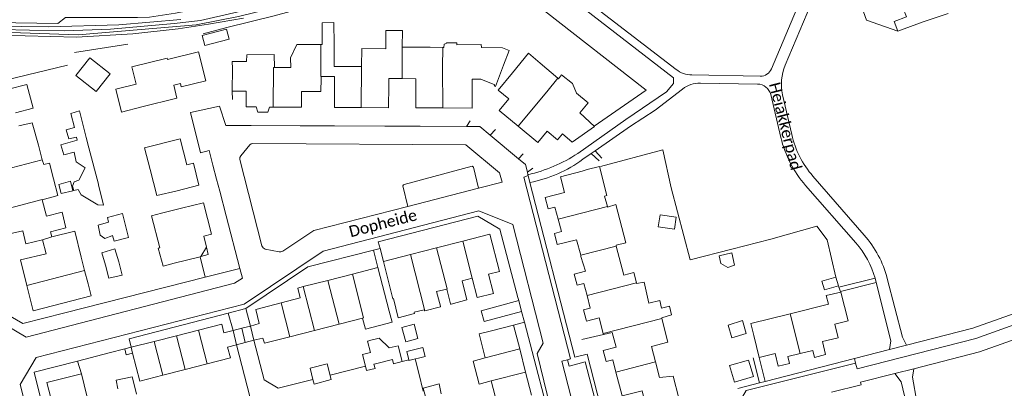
# Model space of a CAD drawing. Extents: x 177628 to 188968, y 384226 to 390673.
# Tile 216 of 256: x 184219 to 184437, y 386187 to 386269. Entities that reach past the tile are written whole.
import ezdxf

# ---------------------------------------------------------------- set-up
doc = ezdxf.new("R2010")
doc.units = 0
for name, color, linetype, lineweight in [('B01_D', 14, 'Continuous', 9), ('B01_F', 14, 'Continuous', 9), ('B01_T', 14, 'Continuous', 9), ('B02_F', 14, 'Continuous', 9), ('B02_T', 14, 'Continuous', 9), ('B07_D', 14, 'Continuous', 9), ('B11_F', 14, 'Continuous', 9), ('B11_S', 14, 'Continuous', 9), ('B14_F', 14, 'Continuous', 9), ('T01_F', 253, 'Continuous', 9), ('T01_T', 253, 'Continuous', 9), ('T02_T', 253, 'RASTER', 9), ('T04_F', 253, 'HAAG', 9), ('T04_T', 253, 'HAAG', 9), ('T05_F', 253, 'Continuous', 9), ('T05_T', 253, 'Continuous', 9), ('T09_F', 253, 'Continuous', 9), ('T22_F', 253, 'Continuous', 9), ('T22_T', 253, 'Continuous', 9), ('V00_F', 8, 'Continuous', 9), ('V00_T', 8, 'Continuous', 9), ('W01_F', 253, 'Continuous', 9), ('Z06', 7, 'Continuous', 9)]:
    doc.layers.add(name, color=color, linetype=linetype, lineweight=lineweight)
doc.styles.add('Legend', font='calibri.ttf')
doc.linetypes.add('HAAG', pattern='A,4,-1,[5,TOPOCAD.SHX,S=0.35,R=0,X=-0.35,Y=-0.35],-1', length=6)
doc.linetypes.add('RASTER', pattern='A,4,-1,[4,TOPOCAD.SHX,S=0.5,R=0,X=-0.5,Y=0],-1', length=6)

msp = doc.modelspace()

# ---------------------------------------------------------------- linework, layer by layer
at = {"layer": 'B01_D', "linetype": 'Continuous'}
for points in [[(184244.961, 386254.547), (184244.018, 386258.344), (184251.781, 386260.278), (184251.863, 386259.949), (184258.771, 386261.657), (184260.357, 386255.253), (184254.926, 386253.915), (184254.74, 386254.666), (184253.281, 386254.294), (184253.972, 386251.387), (184246.223, 386249.464)], [(184312.764, 386249.252), (184319.27, 386249.21), (184319.301, 386255.649), (184321.204, 386255.63), (184324.279, 386254.396), (184324.162, 386254.113), (184324.428, 386254.018), (184326.22, 386258.686)], [(184303.835, 386255.783), (184306.834, 386255.725), (184306.79, 386249.29), (184312.764, 386249.252)]]:
    msp.add_lwpolyline(points, dxfattribs=at)
at = {"layer": 'B01_F', "linetype": 'Continuous'}
for points in [[(184343.086, 386248.163), (184346.356, 386245.157), (184341.429, 386241.692), (184339.25, 386243.493)], [(184250.53, 386225.94), (184248.366, 386225.34)], [(184233.552, 386213.278), (184232.8, 386216.23)], [(184343.36, 386216.39), (184344.371, 386213.132)], [(184250.962, 386214.221), (184253.33, 386214.87)], [(184234.3, 386210.34), (184233.552, 386213.278)], [(184301.589, 386201.814), (184300.92, 386204.25)]]:
    msp.add_lwpolyline(points, dxfattribs=at)
at = {"layer": 'B01_T', "linetype": 'Continuous'}
for points in [[(184419.081, 386268.286), (184424.601, 386270.153)], [(184303.847, 386266.37), (184300.203, 386266.408), (184300.161, 386262.307)], [(184303.83, 386262.7), (184303.847, 386266.37)], [(184286.096, 386263.287), (184285.807, 386263.288)], [(184294.791, 386258.409), (184288.731, 386258.43), (184288.748, 386263.28)], [(184309.96, 386262.69), (184303.83, 386262.7)], [(184309.96, 386262.69), (184312.788, 386262.667)], [(184312.788, 386262.667), (184313.036, 386262.665)], [(184326.22, 386258.686), (184327.481, 386261.972), (184325.978, 386262.548), (184321.353, 386262.626)], [(184328.183, 386257.061), (184331.78, 386261.35), (184334.3, 386259.2)], [(184266.229, 386257.958), (184266.18, 386259.55), (184269.39, 386259.53)], [(184266.229, 386257.958), (184266.2, 386252.958)], [(184275.543, 386258.234), (184279.151, 386258.213)], [(184285.863, 386255.79), (184285.831, 386252.86), (184281.54, 386252.906), (184281.52, 386249.41), (184275.229, 386249.446)], [(184285.87, 386256.188), (184285.863, 386255.79)], [(184288.852, 386255.757), (184288.84, 386256.184), (184285.87, 386256.188)], [(184294.748, 386249.34), (184288.8, 386249.37), (184288.852, 386255.757)], [(184300.838, 386255.8), (184300.83, 386254.31)], [(184300.838, 386255.8), (184303.835, 386255.783)], [(184329.45, 386245.196), (184325.223, 386248.689), (184327.366, 386251.299), (184325.046, 386253.168), (184328.183, 386257.061)], [(184218.273, 386248.183), (184222.145, 386249.187), (184220.776, 386254.462), (184216.73, 386253.41)], [(184300.83, 386254.31), (184300.8, 386249.31), (184294.748, 386249.34)], [(184266.2, 386252.958), (184269.28, 386252.94), (184269.26, 386249.48), (184271.488, 386249.467)], [(184342.38, 386252.52), (184344.91, 386250.4), (184343.086, 386248.163)], [(184274.439, 386249.451), (184274.059, 386248.309), (184271.851, 386248.32), (184271.488, 386249.467)], [(184274.439, 386249.451), (184275.229, 386249.446)], [(184339.25, 386243.493), (184338.18, 386242.198), (184335.849, 386244.124), (184333.778, 386241.618), (184329.45, 386245.196)], [(184254.001, 386230.935), (184258.849, 386232.157), (184257.627, 386237.004), (184256.14, 386236.629), (184254.674, 386242.443), (184246.792, 386240.456), (184248.015, 386235.602)], [(184224.14, 386237.78), (184223.32, 386240.98)], [(184226.63, 386233.59), (184225.77, 386237.03), (184224.513, 386236.699)], [(184248.015, 386235.602), (184249.53, 386229.84), (184254.001, 386230.935)], [(184338.295, 386224.651), (184337.59, 386227.29), (184336.07, 386226.94), (184335.46, 386229.42), (184339.7, 386230.51), (184338.79, 386234.01), (184343.63, 386235.27)], [(184343.63, 386235.27), (184344.74, 386235.6)], [(184348.58, 386229.75), (184349.19, 386227.43)], [(184226.32, 386220.72), (184226.03, 386221.81), (184229.42, 386222.7), (184228.55, 386226.16), (184225.1, 386225.26), (184224.153, 386228.889)], [(184255.013, 386227.031), (184259.86, 386228.26), (184261.63, 386221.28), (184259.89, 386220.86), (184260.5, 386218.44)], [(184349.19, 386227.43), (184349.231, 386227.274)], [(184215.511, 386226.72), (184216.9, 386221.36), (184219.85, 386222.08), (184220.56, 386219.17), (184224.26, 386220.07)], [(184255.013, 386227.031), (184250.53, 386225.94)], [(184343.296, 386216.632), (184342.39, 386220.05), (184338.12, 386219), (184337.48, 386221.46), (184339.03, 386221.9), (184338.295, 386224.651)], [(184232.8, 386216.23), (184231.35, 386222.01), (184226.32, 386220.72)], [(184317.201, 386219.775), (184323.18, 386221.31), (184325.31, 386213.06), (184322.87, 386212.43), (184323.99, 386208.19), (184320.367, 386207.284)], [(184224.26, 386220.07), (184225.02, 386216.99), (184219.34, 386215.6), (184220.765, 386209.981)], [(184260.5, 386218.44), (184260.917, 386216.775), (184259.27, 386216.35)], [(184260.5, 386218.44), (184259.27, 386216.35)], [(184311.414, 386218.29), (184317.201, 386219.775)], [(184351.162, 386218.668), (184351.11, 386218.87)], [(184355.612, 386210.52), (184355.02, 386212.84), (184352.81, 386212.27), (184351.162, 386218.668)], [(184253.33, 386214.87), (184259.082, 386216.303)], [(184259.082, 386216.303), (184259.27, 386216.35)], [(184299.65, 386215.27), (184305.627, 386216.804)], [(184305.627, 386216.804), (184311.414, 386218.29)], [(184343.36, 386216.39), (184343.296, 386216.632)], [(184306.518, 386203.719), (184302.94, 386202.8), (184301.86, 386207.04), (184301.75, 386207.01), (184299.65, 386215.27)], [(184287.354, 386211.09), (184292.798, 386212.481)], [(184298.43, 386213.92), (184292.798, 386212.481)], [(184300.92, 386204.25), (184298.43, 386213.92)], [(184344.698, 386207.719), (184344.01, 386210.38), (184342.49, 386210.02), (184341.87, 386212.47), (184344.371, 386213.132)], [(184220.765, 386209.981), (184222.19, 386204.36), (184234.97, 386207.66), (184234.3, 386210.34)], [(184277.02, 386206.132), (184281.24, 386207.23), (184280.7, 386209.39), (184281.909, 386209.699)], [(184281.909, 386209.699), (184287.354, 386211.09)], [(184319.26, 386211.55), (184317.04, 386210.98), (184318.13, 386206.74), (184314.613, 386205.829)], [(184320.367, 386207.284), (184319.26, 386211.55)], [(184355.65, 386210.37), (184355.612, 386210.52)], [(184344.483, 386202.318), (184343.91, 386204.54), (184345.42, 386204.93), (184344.698, 386207.719)], [(184391.865, 386194.9), (184394.619, 386195.575), (184394.996, 386194.038), (184397.458, 386194.641), (184396.749, 386197.533), (184400.272, 386198.397), (184399.547, 386201.355), (184402.46, 386202.089), (184400.845, 386208.468)], [(184400.845, 386208.468), (184397.611, 386207.73)], [(184397.611, 386207.73), (184398.087, 386205.85)], [(184270.24, 386200.98), (184272.18, 386201.51), (184271.4, 386204.67), (184277.02, 386206.132)], [(184312.286, 386205.343), (184312.31, 386205.25), (184308.825, 386204.345)], [(184314.613, 386205.829), (184314.54, 386205.81), (184314.518, 386205.896)], [(184389.64, 386203.71), (184398.087, 386205.85)], [(184306.518, 386203.719), (184306.432, 386204.054)], [(184308.825, 386204.345), (184308.73, 386204.32), (184308.664, 386204.577)], [(184381.615, 386198.872), (184380.92, 386201.5), (184389.64, 386203.71)], [(184258.761, 386200.094), (184263.88, 386201.41), (184264.34, 386199.5), (184266.38, 386199.99)], [(184268.31, 386200.485), (184270.24, 386200.98)], [(184270.24, 386200.98), (184271.01, 386197.82)], [(184284.386, 386200.004), (184289.829, 386201.402)], [(184289.829, 386201.402), (184295.033, 386202.738)], [(184328.427, 386201.18), (184323.589, 386199.929)], [(184329.795, 386195.891), (184328.427, 386201.18)], [(184348.259, 386199.342), (184347.39, 386202.79), (184344.55, 386202.06), (184344.483, 386202.318)], [(184361.247, 386202.642), (184362.57, 386197.4), (184358.95, 386196.46), (184359.835, 386193.029)], [(184361.21, 386202.79), (184361.247, 386202.642)], [(184248.947, 386197.571), (184253.854, 386198.832)], [(184253.854, 386198.832), (184258.761, 386200.094)], [(184266.38, 386199.99), (184268.31, 386200.485)], [(184267.14, 386196.82), (184266.38, 386199.99)], [(184278.943, 386198.606), (184284.386, 386200.004)], [(184323.589, 386199.929), (184320.8, 386199.24), (184322.179, 386193.921)], [(184348.32, 386199.1), (184348.259, 386199.342)], [(184351.102, 386190.777), (184350.39, 386193.49), (184348.92, 386193.09), (184348.3, 386195.55), (184351.13, 386196.3), (184350.23, 386199.57), (184348.32, 386199.1)], [(184381.615, 386198.872), (184382.806, 386194.016)], [(184243.85, 386196.26), (184248.947, 386197.571)], [(184260.687, 386192.604), (184265.79, 386193.91), (184265.16, 386196.32), (184267.14, 386196.82)], [(184267.14, 386196.82), (184269.075, 386197.32)], [(184269.075, 386197.32), (184271.01, 386197.82)], [(184271.01, 386197.82), (184273, 386198.31), (184273.31, 386197.16), (184278.943, 386198.606)], [(184244.17, 386195.002), (184243.85, 386196.26)], [(184250.871, 386190.091), (184245.75, 386188.78), (184244.17, 386195.002)], [(184329.795, 386195.891), (184331.113, 386190.796)], [(184382.806, 386194.016), (184386.317, 386194.877), (184387.007, 386192.065), (184389.517, 386192.681), (184389.137, 386194.231), (184391.865, 386194.9)], [(184255.779, 386191.347), (184260.687, 386192.604)], [(184359.835, 386193.029), (184360.72, 386189.6), (184363.75, 386189.85)], [(184226.523, 386183.385), (184225.2, 386188.51), (184232.87, 386190.37)], [(184232.87, 386190.37), (184234.04, 386185.51)], [(184250.871, 386190.091), (184255.779, 386191.347)], [(184331.113, 386190.796), (184332.431, 386185.7)], [(184363.75, 386189.85), (184364.99, 386185.01), (184357.73, 386183.14), (184356.87, 386186.65), (184352.48, 386185.53), (184351.102, 386190.777)], [(184323.5, 386188.826), (184324.82, 386183.732)]]:
    msp.add_lwpolyline(points, dxfattribs=at)
at = {"layer": 'B02_F', "linetype": 'Continuous'}
for points in [[(184230.482, 386247.987), (184232.426, 386248.58), (184233.913, 386242.723), (184234.509, 386240.427)], [(184234.509, 386240.427), (184236.604, 386232.352)], [(184232.113, 386231.205), (184231.173, 386230.965)], [(184238.593, 386225), (184241.899, 386225.906), (184243.232, 386220.565), (184240.095, 386219.783)], [(184237.343, 386217.179), (184238.18, 386214.45)], [(184241.09, 386215.2), (184240.213, 386218.095)], [(184329.58, 386206.592), (184321.301, 386204.358)], [(184330.216, 386204.172), (184321.954, 386201.942)], [(184304.605, 386197.464), (184307.288, 386198.216), (184306.42, 386201.397), (184303.737, 386200.645), (184304.605, 386197.464)], [(184305.269, 386193.512), (184305.304, 386193.37), (184308.861, 386194.251), (184308.38, 386196.191), (184304.823, 386195.31), (184305.269, 386193.512)], [(184240.503, 386188.964), (184240.924, 386187.103)], [(184244.492, 386188.024), (184244.033, 386189.764)], [(184245.054, 386185.896), (184244.492, 386188.024)], [(184311.961, 386188.195), (184308.421, 386187.249), (184309.043, 386185.085)], [(184312.462, 386185.97), (184311.961, 386188.195)]]:
    msp.add_lwpolyline(points, dxfattribs=at)
at = {"layer": 'B02_T', "linetype": 'Continuous'}
for points in [[(184238.18, 386214.45), (184238.91, 386211.54), (184241.82, 386212.27), (184241.09, 386215.2)], [(184329.58, 386206.592), (184330.216, 386204.172)], [(184300.95, 386196.12), (184302.92, 386196.62), (184303.79, 386193.12)], [(184284.057, 386189.135), (184284.31, 386188.14), (184288.08, 386189.11), (184287.21, 386192.59), (184283.42, 386191.64), (184284.057, 386189.135)], [(184295.665, 386192.076), (184295.91, 386191.12), (184297.83, 386191.6), (184297.566, 386192.564)], [(184297.566, 386192.564), (184297.868, 386192.641)], [(184297.868, 386192.641), (184301.623, 386193.602)], [(184303.79, 386193.12), (184301.88, 386192.64), (184301.623, 386193.602)]]:
    msp.add_lwpolyline(points, dxfattribs=at)
at = {"layer": 'B07_D', "linetype": 'Continuous'}
for points in [[(184285.87, 386256.188), (184285.78, 386256.188), (184285.807, 386263.288)], [(184303.835, 386255.783), (184303.83, 386262.7)], [(184312.788, 386262.667), (184312.75, 386258.28), (184312.764, 386249.252)], [(184275.229, 386249.446), (184275.36, 386258.235), (184275.543, 386258.234)], [(184294.748, 386249.34), (184294.791, 386258.409)], [(184329.45, 386245.196), (184335.79, 386252.79), (184338.247, 386255.832)], [(184217.318, 386236.114), (184217.342, 386236.02), (184224.14, 386237.78)], [(184215.511, 386226.72), (184224.132, 386228.969), (184224.153, 386228.889)], [(184338.295, 386224.651), (184349.19, 386227.43)], [(184224.26, 386220.07), (184226.32, 386220.72)], [(184317.201, 386219.775), (184319.26, 386211.55)], [(184343.296, 386216.632), (184351.162, 386218.668)], [(184305.627, 386216.804), (184308.825, 386204.345)], [(184311.414, 386218.29), (184313.753, 386209.179), (184313.698, 386209.165)], [(184220.765, 386209.981), (184233.552, 386213.278)], [(184292.798, 386212.481), (184295.272, 386202.799), (184295.033, 386202.738)], [(184284.386, 386200.004), (184281.909, 386209.699)], [(184289.829, 386201.402), (184287.354, 386211.09)], [(184344.698, 386207.719), (184355.612, 386210.52)], [(184278.943, 386198.606), (184277.02, 386206.132)], [(184389.64, 386203.71), (184391.865, 386194.9)], [(184348.259, 386199.342), (184361.247, 386202.642)], [(184255.779, 386191.347), (184253.854, 386198.832)], [(184260.687, 386192.604), (184258.761, 386200.094)], [(184269.075, 386197.32), (184268.31, 386200.485)], [(184250.871, 386190.091), (184248.947, 386197.571)], [(184329.795, 386195.891), (184322.179, 386193.921)], [(184351.102, 386190.777), (184359.835, 386193.029)], [(184331.113, 386190.796), (184323.5, 386188.826)]]:
    msp.add_lwpolyline(points, dxfattribs=at)
at = {"layer": 'B11_F', "linetype": 'Continuous'}
for points in [[(184413.434, 386266.25), (184412.607, 386268.422), (184415.336, 386269.389), (184414.589, 386271.485), (184417.558, 386272.591)], [(184419.081, 386268.286), (184413.434, 386266.25)], [(184313.698, 386209.165), (184311.379, 386208.588), (184312.286, 386205.343)], [(184314.518, 386205.896), (184313.698, 386209.165)]]:
    msp.add_lwpolyline(points, dxfattribs=at)
at = {"layer": 'B11_S', "linetype": 'Continuous'}
for points in [[(184286.096, 386263.287), (184286.1, 386268.069), (184288.714, 386268.185), (184288.748, 386263.28)], [(184279.151, 386258.213), (184279.068, 386260.354), (184280.492, 386263.268), (184285.807, 386263.288)], [(184300.161, 386262.307), (184294.86, 386262.377), (184294.791, 386258.409)], [(184321.353, 386262.626), (184321.289, 386263.277), (184315.916, 386263.259), (184315.911, 386263.701), (184313.6, 386263.672), (184313.541, 386263.484), (184313.091, 386263.38), (184313.036, 386262.665)], [(184269.39, 386259.53), (184269.455, 386261.042), (184275.472, 386261.065), (184275.543, 386258.234)], [(184334.3, 386259.2), (184338.247, 386255.832)], [(184338.247, 386255.832), (184338.365, 386255.731), (184339.074, 386256.569), (184341.468, 386254.67), (184342.38, 386252.52)], [(184246.223, 386249.464), (184241.683, 386248.337), (184240.421, 386253.419), (184244.961, 386254.547)], [(184223.32, 386240.98), (184221.93, 386245.974), (184219.019, 386245.272)], [(184224.513, 386236.699), (184224.14, 386237.78)], [(184344.74, 386235.6), (184347.471, 386236.292), (184349.095, 386229.881), (184348.58, 386229.75)], [(184224.153, 386228.889), (184227.617, 386229.849), (184226.63, 386233.59)], [(184349.231, 386227.274), (184351.057, 386227.858), (184353.243, 386219.408), (184351.11, 386218.87)], [(184250.962, 386214.221), (184249.82, 386218.192), (184250.216, 386218.304), (184248.366, 386225.34)], [(184361.21, 386202.79), (184363.394, 386203.425), (184362.948, 386205.404), (184361.19, 386204.905), (184360.799, 386206.631), (184358.397, 386206.046), (184357.356, 386210.67), (184355.65, 386210.37)], [(184306.432, 386204.054), (184308.664, 386204.577)], [(184301.589, 386201.814), (184295.657, 386200.285), (184295.033, 386202.738)], [(184323.5, 386188.826), (184320.796, 386188.125), (184319.475, 386193.22), (184322.179, 386193.921)]]:
    msp.add_lwpolyline(points, dxfattribs=at)
at = {"layer": 'B14_F', "linetype": 'Continuous'}
for points in [[(184260.154, 386263.074), (184265.544, 386264.478), (184264.958, 386266.727), (184259.568, 386265.323), (184260.154, 386263.074)], [(184231.634, 386256.41), (184236.112, 386252.902), (184239.188, 386256.828), (184234.71, 386260.336), (184231.634, 386256.41)], [(184230.482, 386247.987), (184231.294, 386244.89), (184229.502, 386244.396), (184230.079, 386242.4), (184231.757, 386242.814), (184231.894, 386242.114), (184228.287, 386241.12), (184228.916, 386238.882), (184231.253, 386239.482)], [(184231.253, 386239.482), (184231.673, 386237.314), (184233.67, 386235.982), (184232.238, 386233.228), (184231.208, 386232.873), (184230.849, 386231.917), (184231.173, 386230.965)], [(184230.441, 386233.077), (184230.942, 386230.924), (184228.396, 386230.294), (184227.824, 386232.339), (184230.441, 386233.077)], [(184236.634, 386232.23), (184237.728, 386227.767), (184236.487, 386227.785), (184232.795, 386229.991), (184232.189, 386231.07)], [(184236.604, 386232.352), (184236.634, 386232.23)], [(184232.189, 386231.07), (184232.113, 386231.205)], [(184238.593, 386225), (184238.826, 386223.958), (184238.82, 386223.956)], [(184364.02, 386222.392), (184364.408, 386225.041), (184360.851, 386225.562), (184360.463, 386222.913), (184364.02, 386222.392)], [(184238.82, 386223.956), (184236.516, 386223.33), (184236.998, 386221.092), (184238.016, 386220.388), (184239.596, 386220.956)], [(184239.596, 386220.956), (184239.723, 386221.002), (184240.095, 386219.783)], [(184240.213, 386218.095), (184237.343, 386217.179)], [(184373.92, 386216.526), (184374.269, 386214.831), (184375.859, 386213.961), (184377.329, 386214.439), (184376.7, 386217.169), (184373.92, 386216.526)], [(184400.304, 386209.887), (184397.194, 386209), (184396.648, 386210.922), (184399.758, 386211.809)], [(184399.758, 386211.809), (184400.304, 386209.887)], [(184321.301, 386204.358), (184321.954, 386201.942)], [(184379.919, 386199.357), (184379.106, 386202.179), (184375.887, 386201.198), (184376.7, 386198.376), (184379.919, 386199.357)], [(184296.429, 386197.7), (184296.122, 386197.621), (184296.771, 386195.092), (184295.008, 386194.64), (184295.665, 386192.076)], [(184296.566, 386197.736), (184296.429, 386197.7)], [(184300.95, 386196.12), (184298.737, 386198.3), (184296.566, 386197.736)], [(184377.326, 386188.553), (184376.243, 386192.216), (184380.439, 386193.449), (184381.522, 386189.786), (184377.326, 386188.553)], [(184244.033, 386189.764), (184240.503, 386188.964)]]:
    msp.add_lwpolyline(points, dxfattribs=at)
at = {"layer": 'T01_F', "linetype": 'Continuous'}
for points in [[(184413.434, 386266.25), (184406.514, 386268.69), (184399.282, 386288.872)], [(184312.917, 386282.354), (184304.021, 386279.145), (184294.892, 386275.991), (184295.108, 386273.202), (184290.438, 386273.45), (184288.043, 386273.189), (184286.134, 386272.502), (184275.47, 386269.663), (184265.001, 386267.037), (184259.776, 386265.694)], [(184347.696, 386236.286), (184361.472, 386240.009), (184363.342, 386231.563), (184367.5, 386215.647), (184376.693, 386217.962), (184385.37, 386220.238), (184395.524, 386223.118), (184397.818, 386220.056), (184399.758, 386211.809)], [(184260.215, 386211.757), (184259.082, 386216.303)], [(184400.416, 386209.594), (184400.304, 386209.887)], [(184400.785, 386208.625), (184400.416, 386209.594)], [(184400.845, 386208.468), (184400.785, 386208.625)], [(184232.011, 386193.212), (184232.87, 386190.37)]]:
    msp.add_lwpolyline(points, dxfattribs=at)
at = {"layer": 'T01_T', "linetype": 'Continuous'}
for points in [[(184266.235, 386251.148), (184266.2, 386252.958)], [(184260.215, 386211.757), (184229.199, 386203.891)], [(184284.057, 386189.135), (184276.4, 386187.2), (184273.26, 386189.06), (184271.01, 386197.82)], [(184238.989, 386195.008), (184232.011, 386193.212)], [(184287.841, 386190.065), (184295.665, 386192.076)], [(184308.46, 386186.57), (184307.458, 386190.547)]]:
    msp.add_lwpolyline(points, dxfattribs=at)
at = {"layer": 'T02_T', "linetype": 'RASTER'}
msp.add_lwpolyline([(184348.32, 386199.1), (184343.511, 386197.972)], dxfattribs=at)
at = {"layer": 'T04_F', "linetype": 'HAAG'}
for points in [[(184335.304, 386270.751), (184357.783, 386253.16), (184346.306, 386245.203)], [(184231.325, 386261.553), (184243.122, 386263.336)], [(184381.443, 386193.928), (184382.86, 386188.391)]]:
    msp.add_lwpolyline(points, dxfattribs=at)
at = {"layer": 'T04_T', "linetype": 'HAAG'}
for points in [[(184326.904, 386216.781), (184329.393, 386207.303)], [(184382.86, 386188.391), (184378.09, 386187.17)]]:
    msp.add_lwpolyline(points, dxfattribs=at)
at = {"layer": 'T05_F', "linetype": 'Continuous'}
msp.add_lwpolyline([(184229.782, 386258.742), (184211.665, 386254.333)], dxfattribs=at)
at = {"layer": 'T05_T', "linetype": 'Continuous'}
msp.add_lwpolyline([(184267.14, 386196.82), (184270.09, 386185.36), (184267.92, 386181.71), (184263.903, 386180.676)], dxfattribs=at)
at = {"layer": 'T09_F', "linetype": 'Continuous'}
for points in [[(184268.661, 386269.159), (184260.922, 386267.773), (184254.263, 386266.735), (184244.189, 386265.692), (184231.76, 386264.906), (184208.963, 386265.524), (184208.305, 386265.641), (184207.759, 386266.249), (184207.52, 386266.629), (184207.439, 386266.962), (184207.66, 386267.338), (184208.337, 386267.599), (184219.667, 386267.311)], [(184219.667, 386267.311), (184225.548, 386267.201), (184241.146, 386267.656), (184254.802, 386268.846)]]:
    msp.add_lwpolyline(points, dxfattribs=at)
at = {"layer": 'T22_F', "linetype": 'Continuous'}
msp.add_lwpolyline([(184242.75, 386194.627), (184244.17, 386195.002)], dxfattribs=at)
at = {"layer": 'T22_T', "linetype": 'Continuous'}
for points in [[(184297.437, 386217.776), (184298.93, 386218.16)], [(184330.216, 386204.172), (184330.838, 386201.803)], [(184242.416, 386195.891), (184243.85, 386196.26)], [(184305.269, 386193.512), (184303.79, 386193.12)], [(184384.107, 386188.71), (184382.86, 386188.391)]]:
    msp.add_lwpolyline(points, dxfattribs=at)
at = {"layer": 'V00_F', "linetype": 'Continuous'}
for points in [[(184318.016, 386245.172), (184318.827, 386246.418)], [(184323.251, 386243.237), (184324.417, 386244.502)], [(184329.506, 386238.009), (184330.599, 386239.065)], [(184347.363, 386237.577), (184345.616, 386239.163)], [(184346.472, 386239.756), (184347.952, 386238.149)], [(184305.028, 386227.472), (184303.97, 386231.98), (184304.063, 386232.24), (184304.22, 386232.339), (184319.271, 386236.342), (184319.578, 386236.115), (184320.711, 386231.492)], [(184331.494, 386235.012), (184332.738, 386235.958)], [(184297.437, 386217.776), (184298.43, 386213.92)], [(184299.65, 386215.27), (184298.93, 386218.16)], [(184400.416, 386209.594), (184408.406, 386211.542)], [(184408.643, 386210.636), (184400.785, 386208.625)], [(184330.838, 386201.803), (184328.427, 386201.18)], [(184242.416, 386195.891), (184242.75, 386194.627)], [(184348.08, 386178.332), (184344.273, 386193.027), (184340.768, 386192.119), (184340.406, 386193.513)], [(184384.107, 386188.71), (184382.806, 386194.016)]]:
    msp.add_lwpolyline(points, dxfattribs=at)
at = {"layer": 'V00_T', "linetype": 'Continuous'}
for points in [[(184415.402, 386196.719), (184430.06, 386200.47), (184534.273, 386237.47), (184513.913, 386294.646), (184503.785, 386291.051)], [(184329.74, 386282.368), (184363.795, 386255.92), (184363.816, 386254.699), (184362.295, 386252.849), (184353.267, 386246.676), (184342.637, 386239.176)], [(184364.39, 386257.783), (184332.067, 386282.737)], [(184393.057, 386275.813), (184385.489, 386257.9)], [(184388.523, 386258.718), (184395.824, 386276.071)], [(184204.28, 386268.29), (184227.64, 386267.97), (184229.29, 386269.27), (184245.27, 386269.26), (184247.87, 386269.38), (184253.62, 386270.26), (184260.87, 386271.667)], [(184267.921, 386213.711), (184268.477, 386211.586), (184266.684, 386210.43), (184220.61, 386198.53), (184215.9, 386201.31), (184203.39, 386249.65), (184203.6, 386250.64), (184202.4, 386268.35), (184204.28, 386268.29)], [(184229.199, 386203.891), (184219.85, 386201.52), (184216.19, 386203.66), (184204.94, 386247.6), (184205.44, 386247.72), (184204.28, 386268.29)], [(184383.001, 386256.281), (184367.902, 386256.55)], [(184365.795, 386253.434), (184359.771, 386248.735), (184354.316, 386245.188), (184346.472, 386239.756)], [(184382.432, 386254.547), (184369.779, 386254.766)], [(184387.582, 386242.734), (184385.338, 386252.214)], [(184389.981, 386243.352), (184387.959, 386252.186)], [(184265.466, 386245.382), (184264.782, 386245.385), (184263.41, 386249.668), (184256.979, 386248.218), (184259.187, 386239.293), (184261.092, 386239.806), (184261.929, 386236.607)], [(184270.403, 386245.362), (184265.466, 386245.382)], [(184281.25, 386245.319), (184270.403, 386245.362)], [(184288.807, 386245.289), (184281.25, 386245.319)], [(184299.938, 386245.244), (184288.807, 386245.289)], [(184307.812, 386245.213), (184299.938, 386245.244)], [(184318.016, 386245.172), (184307.812, 386245.213)], [(184323.251, 386243.237), (184320.95, 386245.16), (184318.016, 386245.172)], [(184329.506, 386238.009), (184323.251, 386243.237)], [(184268.075, 386238.634), (184270.113, 386241.078)], [(184270.113, 386241.078), (184270.414, 386241.31), (184270.786, 386241.391)], [(184320.711, 386231.492), (184325.89, 386232.82), (184325.31, 386234.92), (184317.88, 386241.12), (184270.786, 386241.391)], [(184267.899, 386237.862), (184267.894, 386238.269), (184268.075, 386238.634)], [(184331.494, 386235.012), (184331.06, 386236.71), (184329.506, 386238.009)], [(184345.616, 386239.163), (184343.771, 386237.886)], [(184346.472, 386239.756), (184345.616, 386239.163)], [(184261.929, 386236.607), (184262.744, 386233.494)], [(184272.729, 386218.755), (184267.899, 386237.862)], [(184331.686, 386234.264), (184330.74, 386233.96), (184341.05, 386193.68), (184340.406, 386193.513)], [(184331.631, 386234.477), (184331.494, 386235.012)], [(184331.686, 386234.264), (184331.631, 386234.477)], [(184331.686, 386234.264), (184332.073, 386232.75)], [(184406.036, 386221.104), (184394.679, 386234.13)], [(184262.744, 386233.494), (184263.44, 386230.833)], [(184320.711, 386231.492), (184305.028, 386227.472)], [(184370.646, 386179.647), (184349.93, 386174.32), (184344.75, 386194.74), (184341.98, 386194.05), (184332.073, 386232.75)], [(184404.156, 386219.39), (184393.05, 386232.088)], [(184263.44, 386230.833), (184264.875, 386225.35)], [(184305.028, 386227.472), (184284.221, 386222.138), (184277.385, 386217.553), (184276.981, 386217.394), (184276.607, 386217.406), (184273.522, 386218.006)], [(184234.474, 386140.43), (184228.17, 386165.54), (184224.52, 386167.67), (184219.32, 386188), (184222.81, 386194.01), (184268.82, 386205.82), (184286.29, 386217.52), (184320.75, 386226.46), (184328.309, 386223.452), (184335.02, 386197.17), (184333.65, 386194.92), (184338.93, 386173.42), (184338.58, 386172.833)], [(184264.875, 386225.35), (184267.921, 386213.711)], [(184298.93, 386218.16), (184298.52, 386219.62), (184320.53, 386225.28), (184325.42, 386222.43), (184326.904, 386216.781)], [(184273.522, 386218.006), (184273.017, 386218.265), (184272.729, 386218.755)], [(184269.21, 386204.84), (184282.95, 386214.05), (184297.437, 386217.776)], [(184267.921, 386213.711), (184260.215, 386211.757)], [(184408.406, 386211.542), (184408.643, 386210.636)], [(184411.589, 386195.743), (184411.937, 386197.68), (184408.643, 386210.636)], [(184415.402, 386196.719), (184414.485, 386198.523), (184411.103, 386211.511)], [(184329.393, 386207.303), (184329.58, 386206.592)], [(184243.85, 386196.26), (184243.37, 386198.16), (184265.336, 386203.839)], [(184265.336, 386203.839), (184269.21, 386204.84)], [(184266.38, 386199.99), (184265.336, 386203.839)], [(184269.21, 386204.84), (184270.24, 386200.98)], [(184330.838, 386201.803), (184337.725, 386175.585), (184336.67, 386174.07), (184333.014, 386173.161)], [(184404.447, 386191.49), (184430.67, 386198.2), (184440.172, 386201.589)], [(184411.589, 386195.743), (184415.402, 386196.719)], [(184416.99, 386191.53), (184431.51, 386195.23), (184441.128, 386198.659), (184448.957, 386195.381)], [(184238.989, 386195.008), (184242.416, 386195.891)], [(184411.589, 386195.743), (184403.864, 386193.766)], [(184228.084, 386167.847), (184222.41, 386190.74), (184232.011, 386193.212)], [(184307.458, 386190.547), (184306.661, 386193.706)], [(184340.406, 386193.513), (184339.12, 386193.18), (184343.245, 386177.08)], [(184404.115, 386192.786), (184379.91, 386186.68), (184373.364, 386175.43), (184371.1, 386176.73), (184349.69, 386171.28)], [(184403.864, 386193.766), (184384.107, 386188.71)], [(184403.864, 386193.766), (184404.115, 386192.786)], [(184404.115, 386192.786), (184404.447, 386191.49)], [(184412.79, 386190.47), (184405.171, 386188.519), (184405.31, 386187.95), (184398.799, 386186.305)], [(184412.79, 386190.47), (184416.99, 386191.53)], [(184433.49, 386103.06), (184417.12, 386167.33), (184416.07, 386178.88), (184415.34, 386183.65), (184414.22, 386188.64), (184412.79, 386190.47)], [(184435.374, 386105.827), (184419.21, 386169.56), (184418.63, 386178.77), (184416.7, 386189.63), (184416.99, 386191.53)]]:
    msp.add_lwpolyline(points, dxfattribs=at)
for centre, radius, start, end in [((184368.007, 386262.466), 5.917, 232.32318, 268.98631), ((184383.049, 386258.929), 2.648, 268.96404, 337.14196), ((184398.361, 386254.578), 10.673, 157.17861, 192.95156), ((184369.67, 386248.468), 6.299, 89.00858, 127.96483), ((184382.378, 386251.504), 3.044, 13.49669, 88.9868), ((184411.677, 386248.382), 24.748, 193.19307, 221.17882), ((184410.7, 386248.099), 21.256, 192.90556, 221.08612), ((184324.088, 386267.384), 33.76, 282.9112, 303.32881), ((184326.53, 386261.265), 29.049, 281.00069, 306.40701), ((184388.215, 386205.556), 23.65, 14.58307, 41.10275), ((184388.888, 386206.047), 20.277, 15.72386, 41.15071)]:
    msp.add_arc(centre, radius, start, end, dxfattribs=at)
at = {"layer": 'W01_F', "linetype": 'Continuous'}
msp.add_lwpolyline([(184221.332, 386266.492), (184229.135, 386266.292), (184239.282, 386266.724), (184253.343, 386267.967), (184259.193, 386268.606), (184282.253, 386274.002), (184282.474, 386274.086), (184282.709, 386273.887), (184282.579, 386273.366), (184282.345, 386273.128), (184267.621, 386269.476), (184258.243, 386267.645), (184232.144, 386265.458), (184208.686, 386266.228), (184208.579, 386266.398), (184208.56, 386266.515), (184209.006, 386266.795), (184221.332, 386266.492)], dxfattribs=at)

# ---------------------------------------------------------------- texts
at = {"layer": 'Z06', "linetype": 'Continuous', "style": 'Legend'}
for s, rotation, p in [('Heiakkerpad', 284.30028, (184384.927, 386254.553)), ('Dopheide', 14.53651, (184292.413, 386220.61))]:
    msp.add_text(s, height=2.5, rotation=rotation, dxfattribs=at).set_placement(p)

doc.saveas('drawing.dxf')
